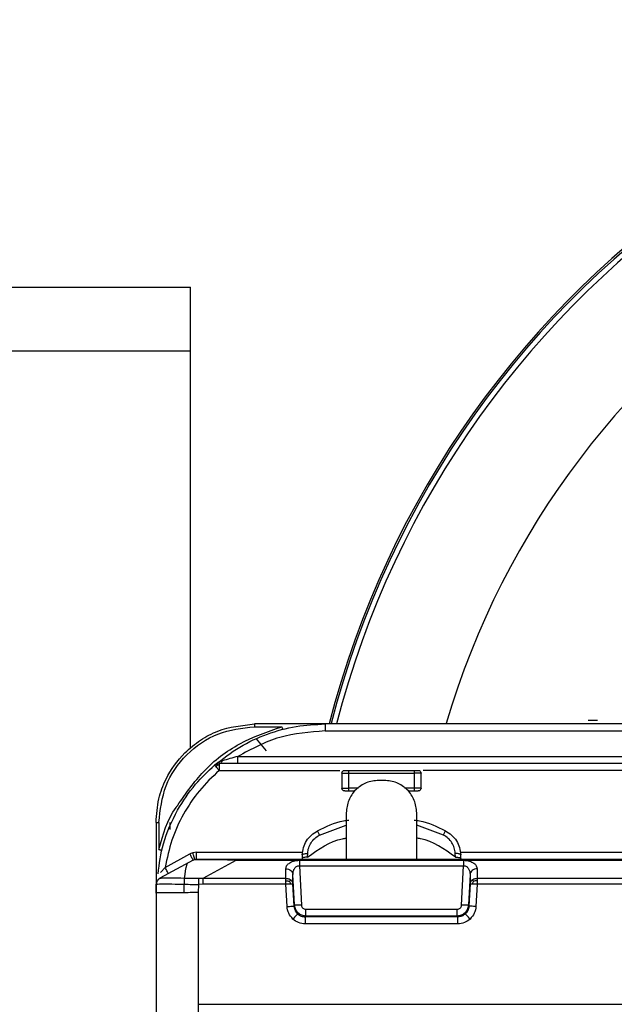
# Model space of a CAD drawing. Header units: millimetres. Extents: x -155 to 150, y -264 to -131.
# Tile 4 of 6: x -2 to 40, y -201 to -131. Entities that reach past the tile are written whole.
import ezdxf

# ---------------------------------------------------------------- set-up
doc = ezdxf.new("R2010")
doc.units = ezdxf.units.MM

msp = doc.modelspace()

# ---------------------------------------------------------------- linework, layer by layer
at = {"color": 7, "linetype": 'Continuous', "lineweight": 25}
for p, q in [((-155.333, -149.959), (9.667, -149.959)), ((9.667, -182.69), (9.667, -149.959)), ((-155.333, -154.459), (9.667, -154.459)), ((83.93, -180.959), (14.224, -180.959)), ((38.548, -180.719), (37.894, -180.719)), ((14.224, -181.156), (16.152, -181.156)), ((19.224, -181.455), (83.93, -181.455)), ((14.322, -182.006), (15.038, -182.859)), ((11.377, -183.881), (11.529, -183.791)), ((11.529, -183.791), (11.704, -183.759)), ((94.383, -183.759), (11.704, -183.759)), ((13.033, -183.263), (92.472, -183.263)), ((11.557, -183.86), (11.473, -183.989)), ((11.704, -183.904), (11.557, -183.86)), ((11.704, -184.255), (20.262, -184.255)), ((20.412, -184.455), (20.412, -185.509)), ((20.912, -184.255), (25.538, -184.255)), ((20.912, -185.509), (20.912, -184.455)), ((20.912, -184.455), (25.538, -184.455)), ((25.538, -184.455), (25.538, -185.509)), ((26.038, -185.509), (26.038, -184.455)), ((45.262, -184.255), (26.188, -184.255)), ((23.425, -184.959), (23.025, -184.959)), ((21.584, -185.509), (20.912, -185.509)), ((20.912, -185.709), (21.262, -185.709)), ((25.538, -185.509), (24.866, -185.509)), ((25.188, -185.709), (25.538, -185.709)), ((20.725, -187.259), (20.725, -190.559)), ((25.725, -190.559), (25.725, -187.259)), ((7.224, -187.959), (7.224, -206.959)), ((7.424, -187.956), (7.424, -189.864)), ((8.224, -188.451), (8.224, -187.942)), ((18.827, -188.845), (20.725, -188.147)), ((27.622, -188.845), (25.725, -188.147)), ((9.847, -190.094), (9.614, -190.187)), ((10.095, -190.063), (9.847, -190.094)), ((10.095, -190.063), (17.633, -190.063)), ((28.816, -190.063), (43.01, -190.063)), ((9.854, -190.621), (7.5, -191.913)), ((7.867, -191.145), (9.614, -190.187)), ((10.579, -191.915), (12.921, -190.63)), ((12.921, -190.559), (95.739, -190.559)), ((12.921, -190.63), (83.93, -190.63)), ((17.408, -190.633), (29.041, -190.633)), ((17.6, -190.258), (17.59, -190.521)), ((17.976, -190.406), (17.987, -190.142)), ((28.473, -190.406), (28.462, -190.142)), ((28.859, -190.521), (28.85, -190.258)), ((16.437, -191.915), (16.441, -191.24)), ((17.408, -191.019), (17.546, -193.826)), ((17.408, -191.019), (29.041, -191.019)), ((28.903, -193.826), (29.041, -191.019)), ((30.008, -191.24), (30.012, -191.915)), ((7.5, -191.913), (7.505, -191.911)), ((10.227, -191.914), (10.579, -191.915)), ((10.579, -191.915), (16.437, -191.915)), ((16.936, -192.318), (16.94, -191.644)), ((17.047, -193.808), (16.94, -191.644)), ((29.509, -191.644), (29.402, -193.808)), ((29.509, -191.644), (29.513, -192.318)), ((30.012, -191.915), (83.93, -191.915)), ((7.224, -192.959), (7.241, -192.326)), ((7.241, -192.326), (7.241, -192.325)), ((10.243, -192.346), (10.224, -192.933)), ((10.579, -192.34), (10.243, -192.346)), ((16.437, -192.34), (10.579, -192.34)), ((16.519, -193.914), (16.437, -192.34)), ((17.018, -193.892), (16.936, -192.318)), ((29.513, -192.318), (29.431, -193.892)), ((30.012, -192.34), (29.93, -193.914)), ((83.93, -192.34), (30.012, -192.34)), ((10.224, -192.933), (10.224, -201.959)), ((17.018, -193.892), (17.047, -193.808)), ((17.844, -194.113), (28.605, -194.113)), ((29.402, -193.808), (29.431, -193.892)), ((17.844, -194.567), (17.814, -194.654)), ((28.635, -194.654), (17.814, -194.654)), ((17.844, -194.567), (28.605, -194.567)), ((28.605, -194.567), (28.635, -194.654)), ((28.635, -195.148), (17.814, -195.148)), ((10.224, -200.859), (83.93, -200.859))]:
    msp.add_line(p, q, dxfattribs=at)
for radius, start, end in [(66.5, 194.40377, 165.62252), (66.367, 194.40555, 165.56649), (65.997, 194.51709, 165.51604), (58.5, 196.38282, 163.57799)]:
    msp.add_arc((83.931, -197.459), radius, start, end, dxfattribs=at)
for points, knots in [([(7.224, -187.959), (7.264, -187.391), (7.339, -186.328), (7.99, -184.601), (9.012, -183.156), (10.346, -182.079), (11.973, -181.201), (13.332, -181.055), (14.224, -180.959)], [0, 0, 0, 0, 0.155099, 0.290298, 0.500163, 0.630532, 0.75748, 1, 1, 1, 1]), ([(11.377, -183.881), (11.96, -183.428), (13.113, -182.533), (15.093, -181.634), (17.141, -181.062), (18.535, -180.993), (19.224, -180.959)], [0, 0, 0, 0, 0.258344, 0.511125, 0.758344, 1, 1, 1, 1]), ([(7.424, -187.956), (7.526, -187.065), (7.731, -185.283), (9.303, -183.035), (11.551, -181.462), (13.333, -181.258), (14.224, -181.156)], [0, 0, 0, 0, 0.2500187, 0.500002, 0.7499834, 1, 1, 1, 1]), ([(8.77, -186.723), (9.342, -185.89), (10.525, -184.169), (13.097, -182.216), (15.134, -181.509), (16.152, -181.156)], [0, 0, 0, 0, 0.319087, 0.659548, 1, 1, 1, 1]), ([(19.224, -181.455), (18.128, -181.535), (15.935, -181.695), (14, -182.741), (13.033, -183.263)], [0, 0, 0, 0, 0.499985, 1, 1, 1, 1]), ([(16.152, -181.156), (16.159, -181.18), (16.168, -181.217), (16.18, -181.261), (16.188, -181.291), (16.195, -181.316), (16.201, -181.339), (16.202, -181.343), (16.203, -181.346)], [0, 0, 0, 0, 0.239689, 0.36851, 0.5, 0.63149, 0.760311, 1, 1, 1, 1]), ([(11.939, -183.566), (11.836, -183.604), (11.631, -183.679), (11.461, -183.814), (11.377, -183.881)], [0, 0, 0, 0, 0.500647, 1, 1, 1, 1]), ([(11.529, -183.791), (11.531, -183.794), (11.533, -183.8), (11.549, -183.84), (11.557, -183.86)], [0, 0, 0, 0, 0.499447, 1, 1, 1, 1]), ([(11.704, -183.759), (11.726, -183.757), (11.771, -183.752), (11.836, -183.712), (11.894, -183.651), (11.925, -183.594), (11.939, -183.566)], [0, 0, 0, 0, 0.246736, 0.5, 0.753264, 1, 1, 1, 1]), ([(13.033, -183.263), (12.842, -183.315), (12.468, -183.415), (12.113, -183.517), (11.939, -183.566)], [0, 0, 0, 0, 0.511753, 1, 1, 1, 1]), ([(7.369, -191.601), (7.462, -190.879), (7.667, -189.3), (8.647, -187.151), (9.905, -185.276), (10.913, -184.32), (11.377, -183.881)], [0, 0, 0, 0, 0.24413, 0.533458, 0.785431, 1, 1, 1, 1]), ([(11.704, -184.255), (11.218, -184.719), (10.247, -185.648), (9.132, -187.336), (8.284, -189.173), (8.006, -190.487), (7.867, -191.145)], [0, 0, 0, 0, 0.250008, 0.499925, 0.749957, 1, 1, 1, 1]), ([(11.377, -183.881), (11.378, -183.882), (11.38, -183.884), (11.399, -183.905), (11.429, -183.938), (11.458, -183.972), (11.473, -183.989)], [0, 0, 0, 0, 0.233176, 0.480197, 0.737395, 1, 1, 1, 1]), ([(11.473, -183.989), (11.49, -184.009), (11.523, -184.047), (11.582, -184.115), (11.643, -184.184), (11.684, -184.232), (11.704, -184.255)], [0, 0, 0, 0, 0.262604, 0.519801, 0.766823, 1, 1, 1, 1]), ([(20.612, -184.255), (20.616, -184.255), (20.624, -184.255), (20.683, -184.255), (20.745, -184.255), (20.815, -184.255), (20.874, -184.255), (20.912, -184.255)], [0, 0, 0, 0, 0.248289, 0.499589, 0.627029, 0.760356, 1, 1, 1, 1]), ([(25.538, -184.255), (25.577, -184.255), (25.656, -184.255), (25.739, -184.255), (25.79, -184.255), (25.827, -184.255), (25.834, -184.255), (25.838, -184.255)], [0, 0, 0, 0, 0.248289, 0.499589, 0.627029, 0.760356, 1, 1, 1, 1]), ([(20.612, -185.709), (20.616, -185.709), (20.624, -185.709), (20.684, -185.709), (20.745, -185.709), (20.815, -185.709), (20.874, -185.709), (20.912, -185.709)], [0, 0, 0, 0, 0.2490182, 0.4996445, 0.6285137, 0.7603868, 1, 1, 1, 1]), ([(25.538, -185.709), (25.577, -185.709), (25.656, -185.709), (25.739, -185.709), (25.79, -185.709), (25.827, -185.709), (25.834, -185.709), (25.838, -185.709)], [0, 0, 0, 0, 0.249018, 0.499645, 0.628514, 0.760387, 1, 1, 1, 1]), ([(7.424, -189.864), (7.716, -188.804), (8.026, -187.677), (8.728, -186.776), (8.77, -186.723)], [0, 0, 0, 0, 0.940924, 1, 1, 1, 1]), ([(18.692, -188.546), (19.287, -188.245), (19.998, -187.885), (20.778, -187.793), (20.906, -187.778)], [0, 0, 0, 0, 0.836588, 1, 1, 1, 1]), ([(25.544, -187.778), (25.671, -187.793), (26.452, -187.885), (27.163, -188.245), (27.758, -188.546)], [0, 0, 0, 0, 0.163412, 1, 1, 1, 1]), ([(17.6, -190.258), (17.62, -190.079), (17.659, -189.729), (17.894, -189.243), (18.232, -188.826), (18.539, -188.639), (18.692, -188.546)], [0, 0, 0, 0, 0.256411, 0.499624, 0.750896, 1, 1, 1, 1]), ([(18.827, -188.845), (18.807, -188.804), (18.767, -188.721), (18.722, -188.625), (18.693, -188.559), (18.692, -188.55), (18.692, -188.546)], [0, 0, 0, 0, 0.244094, 0.5, 0.755906, 1, 1, 1, 1]), ([(27.622, -188.845), (27.642, -188.804), (27.683, -188.721), (27.728, -188.625), (27.756, -188.559), (27.757, -188.55), (27.758, -188.546)], [0, 0, 0, 0, 0.244094, 0.5, 0.755906, 1, 1, 1, 1]), ([(27.758, -188.546), (27.91, -188.639), (28.217, -188.826), (28.556, -189.243), (28.79, -189.729), (28.829, -190.079), (28.85, -190.258)], [0, 0, 0, 0, 0.249087, 0.500376, 0.74357, 1, 1, 1, 1]), ([(17.976, -190.406), (18.76, -189.845), (19.621, -189.23), (20.636, -189.078), (20.725, -189.065)], [0, 0, 0, 0, 0.911963, 1, 1, 1, 1]), ([(17.987, -190.142), (18.003, -190.01), (18.035, -189.747), (18.214, -189.379), (18.476, -189.059), (18.71, -188.916), (18.827, -188.845)], [0, 0, 0, 0, 0.2502167, 0.5003039, 0.7501729, 1, 1, 1, 1]), ([(28.473, -190.406), (27.688, -189.845), (26.828, -189.23), (25.814, -189.079), (25.725, -189.065)], [0, 0, 0, 0, 0.912555, 1, 1, 1, 1]), ([(28.462, -190.142), (28.446, -190.01), (28.415, -189.747), (28.235, -189.379), (27.973, -189.059), (27.739, -188.916), (27.622, -188.845)], [0, 0, 0, 0, 0.250217, 0.500304, 0.750173, 1, 1, 1, 1]), ([(7.424, -189.864), (7.448, -189.871), (7.486, -189.88), (7.531, -189.892), (7.562, -189.899), (7.587, -189.905), (7.611, -189.911), (7.615, -189.911), (7.618, -189.911)], [0, 0, 0, 0, 0.239518, 0.3684, 0.5, 0.6316, 0.760482, 1, 1, 1, 1]), ([(9.971, -190.575), (9.969, -190.568), (9.967, -190.558), (9.951, -190.499), (9.935, -190.437), (9.915, -190.36), (9.887, -190.248), (9.863, -190.155), (9.847, -190.094)], [0, 0, 0, 0, 0.239572, 0.368441, 0.500013, 0.631583, 0.760447, 1, 1, 1, 1]), ([(12.921, -190.63), (12.496, -190.621), (11.708, -190.604), (10.836, -190.595), (10.353, -190.595), (9.97, -190.601), (9.902, -190.613), (9.854, -190.621)], [0, 0, 0, 0, 0.269228, 0.498879, 0.614769, 0.734196, 1, 1, 1, 1]), ([(10.095, -190.559), (10.12, -190.559), (10.159, -190.559), (10.485, -190.559), (10.841, -190.559), (11.295, -190.559), (11.986, -190.559), (12.549, -190.559), (12.921, -190.559)], [0, 0, 0, 0, 0.250328, 0.376731, 0.498928, 0.619294, 0.748282, 1, 1, 1, 1]), ([(16.441, -191.24), (16.452, -191.173), (16.472, -191.036), (16.618, -190.874), (16.795, -190.763), (16.97, -190.693), (17.176, -190.642), (17.331, -190.636), (17.408, -190.633)], [0, 0, 0, 0, 0.233263, 0.472539, 0.601993, 0.726693, 0.864497, 1, 1, 1, 1]), ([(17.976, -190.406), (17.924, -190.409), (17.819, -190.415), (17.693, -190.442), (17.607, -190.478), (17.596, -190.507), (17.59, -190.521)], [0, 0, 0, 0, 0.242955, 0.500005, 0.75705, 1, 1, 1, 1]), ([(17.6, -190.258), (17.605, -190.244), (17.617, -190.215), (17.703, -190.178), (17.83, -190.151), (17.936, -190.145), (17.987, -190.142)], [0, 0, 0, 0, 0.2429, 0.5, 0.7571, 1, 1, 1, 1]), ([(28.85, -190.258), (28.844, -190.244), (28.833, -190.215), (28.746, -190.178), (28.62, -190.151), (28.513, -190.145), (28.462, -190.142)], [0, 0, 0, 0, 0.2429, 0.5, 0.7571, 1, 1, 1, 1]), ([(28.473, -190.406), (28.525, -190.409), (28.63, -190.415), (28.756, -190.442), (28.842, -190.478), (28.853, -190.507), (28.859, -190.521)], [0, 0, 0, 0, 0.242955, 0.500005, 0.75705, 1, 1, 1, 1]), ([(29.041, -190.633), (29.118, -190.636), (29.272, -190.643), (29.478, -190.692), (29.653, -190.762), (29.83, -190.873), (29.977, -191.036), (29.997, -191.173), (30.008, -191.24)], [0, 0, 0, 0, 0.1347042, 0.2722809, 0.396354, 0.5264183, 0.7662592, 1, 1, 1, 1]), ([(7.867, -191.145), (7.81, -191.208), (7.698, -191.334), (7.589, -191.453), (7.535, -191.512)], [0, 0, 0, 0, 0.506366, 1, 1, 1, 1]), ([(9.224, -192.959), (9.228, -192.255), (9.231, -191.533), (9.452, -190.856), (9.457, -190.839)], [0, 0, 0, 0, 0.973942, 1, 1, 1, 1]), ([(16.94, -191.644), (16.943, -191.572), (16.949, -191.432), (17.016, -191.262), (17.102, -191.145), (17.187, -191.074), (17.289, -191.024), (17.369, -191.021), (17.408, -191.019)], [0, 0, 0, 0, 0.26667, 0.526161, 0.658858, 0.771925, 0.890625, 1, 1, 1, 1]), ([(29.041, -191.019), (29.08, -191.021), (29.159, -191.024), (29.262, -191.074), (29.346, -191.145), (29.433, -191.261), (29.5, -191.431), (29.506, -191.572), (29.509, -191.644)], [0, 0, 0, 0, 0.108966, 0.227181, 0.340126, 0.47277, 0.732796, 1, 1, 1, 1]), ([(7.505, -191.911), (7.469, -191.933), (7.397, -191.979), (7.314, -192.081), (7.257, -192.199), (7.246, -192.284), (7.241, -192.326)], [0, 0, 0, 0, 0.245819, 0.5, 0.754181, 1, 1, 1, 1]), ([(7.505, -191.911), (7.559, -191.902), (7.666, -191.885), (8.302, -191.858), (9.177, -191.899), (9.878, -191.909), (10.227, -191.914)], [0, 0, 0, 0, 0.249109, 0.500458, 0.751531, 1, 1, 1, 1]), ([(10.227, -191.914), (10.228, -191.938), (10.23, -191.986), (10.234, -192.093), (10.238, -192.215), (10.242, -192.303), (10.243, -192.346)], [0, 0, 0, 0, 0.245606, 0.5, 0.754394, 1, 1, 1, 1]), ([(16.437, -192.096), (16.484, -192.096), (16.576, -192.097), (16.656, -192.117), (16.696, -192.127)], [0, 0, 0, 0, 0.510837, 1, 1, 1, 1]), ([(16.696, -192.127), (16.714, -192.108), (16.751, -192.07), (16.77, -192.045), (16.779, -192.032)], [0, 0, 0, 0, 0.485184, 1, 1, 1, 1]), ([(16.784, -192.323), (16.773, -192.288), (16.753, -192.218), (16.714, -192.157), (16.696, -192.127)], [0, 0, 0, 0, 0.515259, 1, 1, 1, 1]), ([(29.753, -192.127), (29.735, -192.157), (29.696, -192.218), (29.676, -192.288), (29.665, -192.323)], [0, 0, 0, 0, 0.484741, 1, 1, 1, 1]), ([(29.67, -192.032), (29.679, -192.045), (29.698, -192.07), (29.735, -192.108), (29.753, -192.127)], [0, 0, 0, 0, 0.514816, 1, 1, 1, 1]), ([(30.012, -192.096), (29.965, -192.096), (29.874, -192.097), (29.793, -192.117), (29.753, -192.127)], [0, 0, 0, 0, 0.510837, 1, 1, 1, 1]), ([(7.241, -192.326), (7.286, -192.323), (7.377, -192.318), (8.071, -192.3), (9.06, -192.34), (9.848, -192.344), (10.243, -192.346)], [0, 0, 0, 0, 0.250786, 0.499519, 0.748509, 1, 1, 1, 1]), ([(16.936, -194.804), (16.823, -194.676), (16.597, -194.42), (16.545, -194.082), (16.519, -193.914)], [0, 0, 0, 0, 0.500526, 1, 1, 1, 1]), ([(17.018, -193.892), (17.025, -193.949), (17.037, -194.06), (17.111, -194.256), (17.21, -194.37), (17.274, -194.442)], [0, 0, 0, 0, 0.278007, 0.537598, 1, 1, 1, 1]), ([(17.047, -193.808), (17.054, -193.866), (17.067, -193.975), (17.141, -194.164), (17.289, -194.365), (17.542, -194.533), (17.745, -194.556), (17.844, -194.567)], [0, 0, 0, 0, 0.142427, 0.273297, 0.499516, 0.753165, 1, 1, 1, 1]), ([(17.546, -193.826), (17.552, -193.864), (17.563, -193.94), (17.633, -194.033), (17.73, -194.1), (17.806, -194.108), (17.844, -194.113)], [0, 0, 0, 0, 0.249732, 0.501056, 0.748683, 1, 1, 1, 1]), ([(28.605, -194.567), (28.705, -194.556), (28.907, -194.533), (29.16, -194.365), (29.308, -194.164), (29.383, -193.975), (29.395, -193.866), (29.402, -193.808)], [0, 0, 0, 0, 0.246817, 0.500484, 0.726699, 0.85757, 1, 1, 1, 1]), ([(28.605, -194.113), (28.643, -194.109), (28.719, -194.101), (28.815, -194.034), (28.885, -193.939), (28.897, -193.864), (28.903, -193.826)], [0, 0, 0, 0, 0.247907, 0.4994045, 0.7493545, 1, 1, 1, 1]), ([(29.431, -193.892), (29.424, -193.949), (29.412, -194.06), (29.338, -194.256), (29.239, -194.37), (29.175, -194.442)], [0, 0, 0, 0, 0.277804, 0.537328, 1, 1, 1, 1]), ([(29.93, -193.914), (29.904, -194.082), (29.852, -194.42), (29.626, -194.676), (29.513, -194.804)], [0, 0, 0, 0, 0.499473, 1, 1, 1, 1]), ([(17.274, -194.442), (17.266, -194.45), (17.25, -194.467), (17.17, -194.552), (17.06, -194.67), (16.977, -194.76), (16.936, -194.804)], [0, 0, 0, 0, 0.241248, 0.5, 0.758752, 1, 1, 1, 1]), ([(17.814, -195.148), (17.652, -195.132), (17.327, -195.1), (17.066, -194.903), (16.936, -194.804)], [0, 0, 0, 0, 0.500206, 1, 1, 1, 1]), ([(17.274, -194.442), (17.354, -194.503), (17.515, -194.625), (17.715, -194.644), (17.814, -194.654)], [0, 0, 0, 0, 0.502527, 1, 1, 1, 1]), ([(29.175, -194.442), (29.095, -194.503), (28.935, -194.625), (28.734, -194.644), (28.635, -194.654)], [0, 0, 0, 0, 0.502226, 1, 1, 1, 1]), ([(29.513, -194.804), (29.383, -194.903), (29.123, -195.1), (28.797, -195.132), (28.635, -195.148)], [0, 0, 0, 0, 0.4998194, 1, 1, 1, 1]), ([(29.513, -194.804), (29.473, -194.76), (29.389, -194.67), (29.279, -194.552), (29.199, -194.467), (29.183, -194.45), (29.175, -194.442)], [0, 0, 0, 0, 0.241248, 0.5, 0.758752, 1, 1, 1, 1])]:
    msp.add_open_spline(points, degree=3, knots=knots, dxfattribs=at)
for points in [[(14.224, -180.959), (14.224, -180.962), (14.224, -180.968), (14.224, -181.013), (14.224, -181.078), (14.224, -181.13), (14.224, -181.156)], [(19.224, -180.959), (19.224, -180.967), (19.224, -180.981), (19.224, -181.096), (19.224, -181.259), (19.224, -181.39), (19.224, -181.455)], [(11.704, -183.759), (11.704, -183.761), (11.704, -183.765), (11.704, -183.794), (11.704, -183.839), (11.704, -183.882), (11.704, -183.904)], [(13.033, -183.759), (13.033, -183.752), (13.033, -183.737), (13.033, -183.622), (13.033, -183.459), (13.033, -183.329), (13.033, -183.263)], [(11.704, -183.904), (11.704, -183.928), (11.704, -183.977), (11.704, -184.064), (11.704, -184.157), (11.704, -184.222), (11.704, -184.255)], [(20.412, -184.455), (20.415, -184.429), (20.421, -184.376), (20.467, -184.31), (20.533, -184.264), (20.585, -184.258), (20.612, -184.255)], [(20.412, -184.455), (20.419, -184.455), (20.434, -184.455), (20.55, -184.455), (20.715, -184.455), (20.846, -184.455), (20.912, -184.455)], [(20.912, -184.455), (20.912, -184.429), (20.912, -184.376), (20.912, -184.31), (20.912, -184.264), (20.912, -184.258), (20.912, -184.255)], [(25.538, -184.255), (25.538, -184.258), (25.538, -184.264), (25.538, -184.31), (25.538, -184.376), (25.538, -184.429), (25.538, -184.455)], [(26.038, -184.455), (26.03, -184.455), (26.015, -184.455), (25.9, -184.455), (25.734, -184.455), (25.603, -184.455), (25.538, -184.455)], [(25.838, -184.255), (25.864, -184.258), (25.916, -184.264), (25.982, -184.31), (26.029, -184.376), (26.035, -184.429), (26.038, -184.455)], [(23.025, -184.959), (22.724, -184.994), (22.121, -185.063), (21.361, -185.595), (20.829, -186.355), (20.76, -186.958), (20.725, -187.259)], [(25.725, -187.259), (25.69, -186.958), (25.621, -186.355), (25.089, -185.595), (24.329, -185.063), (23.726, -184.994), (23.425, -184.959)], [(20.412, -185.509), (20.419, -185.509), (20.434, -185.509), (20.55, -185.509), (20.715, -185.509), (20.846, -185.509), (20.912, -185.509)], [(20.612, -185.709), (20.585, -185.706), (20.533, -185.7), (20.467, -185.654), (20.421, -185.588), (20.415, -185.535), (20.412, -185.509)], [(20.912, -185.709), (20.912, -185.706), (20.912, -185.7), (20.912, -185.654), (20.912, -185.588), (20.912, -185.535), (20.912, -185.509)], [(26.038, -185.509), (26.03, -185.509), (26.015, -185.509), (25.9, -185.509), (25.734, -185.509), (25.603, -185.509), (25.538, -185.509)], [(25.538, -185.509), (25.538, -185.535), (25.538, -185.588), (25.538, -185.654), (25.538, -185.7), (25.538, -185.706), (25.538, -185.709)], [(26.038, -185.509), (26.035, -185.535), (26.029, -185.588), (25.982, -185.654), (25.916, -185.7), (25.864, -185.706), (25.838, -185.709)], [(7.224, -187.959), (7.227, -187.959), (7.233, -187.958), (7.279, -187.957), (7.346, -187.956), (7.398, -187.956), (7.424, -187.956)], [(10.095, -190.559), (10.095, -190.552), (10.095, -190.537), (10.095, -190.422), (10.095, -190.259), (10.095, -190.129), (10.095, -190.063)], [(9.614, -190.187), (9.645, -190.244), (9.708, -190.358), (9.787, -190.501), (9.843, -190.602), (9.85, -190.614), (9.854, -190.621)], [(9.854, -190.621), (9.892, -190.603), (9.969, -190.567), (10.053, -190.562), (10.095, -190.559)], [(12.921, -190.559), (12.921, -190.562), (12.921, -190.568), (12.921, -190.609), (12.921, -190.63)], [(17.408, -190.633), (17.408, -190.656), (17.408, -190.701), (17.408, -190.795), (17.408, -190.902), (17.408, -190.98), (17.408, -191.019)], [(29.041, -190.633), (29.041, -190.656), (29.041, -190.701), (29.041, -190.795), (29.041, -190.902), (29.041, -190.98), (29.041, -191.019)], [(8.108, -191.579), (8.104, -191.572), (8.097, -191.56), (8.041, -191.46), (7.962, -191.316), (7.899, -191.202), (7.867, -191.145)], [(16.441, -191.24), (16.504, -191.246), (16.63, -191.259), (16.791, -191.351), (16.908, -191.483), (16.929, -191.59), (16.94, -191.644)], [(30.008, -191.24), (29.945, -191.246), (29.819, -191.259), (29.658, -191.351), (29.541, -191.483), (29.52, -191.59), (29.509, -191.644)], [(7.5, -191.913), (7.464, -191.936), (7.393, -191.982), (7.313, -192.082), (7.257, -192.198), (7.246, -192.282), (7.241, -192.325)], [(10.579, -192.34), (10.579, -192.297), (10.579, -192.212), (10.579, -192.093), (10.579, -191.989), (10.579, -191.94), (10.579, -191.915)], [(16.437, -192.096), (16.437, -192.06), (16.437, -191.988), (16.437, -191.939), (16.437, -191.915)], [(16.437, -191.915), (16.469, -191.917), (16.531, -191.92), (16.622, -191.943), (16.707, -191.98), (16.755, -192.014), (16.779, -192.032)], [(16.437, -192.34), (16.437, -192.297), (16.437, -192.211), (16.437, -192.134), (16.437, -192.096)], [(16.779, -192.032), (16.801, -192.052), (16.845, -192.091), (16.892, -192.161), (16.925, -192.238), (16.933, -192.291), (16.936, -192.318)], [(29.513, -192.318), (29.516, -192.291), (29.524, -192.238), (29.557, -192.161), (29.604, -192.091), (29.648, -192.052), (29.67, -192.032)], [(29.67, -192.032), (29.694, -192.014), (29.742, -191.98), (29.827, -191.943), (29.918, -191.92), (29.98, -191.917), (30.012, -191.915)], [(30.012, -191.915), (30.012, -191.939), (30.012, -191.988), (30.012, -192.06), (30.012, -192.096)], [(30.012, -192.096), (30.012, -192.134), (30.012, -192.211), (30.012, -192.297), (30.012, -192.34)], [(16.784, -192.323), (16.76, -192.324), (16.711, -192.326), (16.625, -192.33), (16.533, -192.335), (16.469, -192.338), (16.437, -192.34)], [(16.936, -192.318), (16.933, -192.318), (16.928, -192.318), (16.896, -192.319), (16.849, -192.32), (16.806, -192.322), (16.784, -192.323)], [(29.665, -192.323), (29.643, -192.322), (29.6, -192.32), (29.553, -192.319), (29.521, -192.318), (29.516, -192.318), (29.513, -192.318)], [(30.012, -192.34), (29.98, -192.338), (29.916, -192.335), (29.824, -192.33), (29.738, -192.326), (29.689, -192.324), (29.665, -192.323)], [(10.224, -192.933), (9.831, -192.933), (9.045, -192.934), (8.053, -192.94), (7.359, -192.949), (7.269, -192.956), (7.224, -192.959)], [(16.519, -193.914), (16.583, -193.91), (16.711, -193.904), (16.874, -193.896), (16.99, -193.892), (17.009, -193.892), (17.018, -193.892)], [(17.546, -193.826), (17.482, -193.828), (17.355, -193.833), (17.192, -193.832), (17.076, -193.824), (17.057, -193.813), (17.047, -193.808)], [(17.844, -194.567), (17.844, -194.556), (17.844, -194.534), (17.844, -194.429), (17.844, -194.285), (17.844, -194.17), (17.844, -194.113)], [(28.605, -194.567), (28.605, -194.556), (28.605, -194.534), (28.605, -194.429), (28.605, -194.285), (28.605, -194.17), (28.605, -194.113)], [(29.402, -193.808), (29.392, -193.813), (29.373, -193.824), (29.257, -193.832), (29.094, -193.833), (28.967, -193.828), (28.903, -193.826)], [(29.93, -193.914), (29.866, -193.91), (29.738, -193.904), (29.575, -193.896), (29.459, -193.892), (29.44, -193.892), (29.431, -193.892)], [(17.814, -194.654), (17.814, -194.666), (17.814, -194.69), (17.814, -194.806), (17.814, -194.963), (17.814, -195.086), (17.814, -195.148)], [(28.635, -195.148), (28.635, -195.086), (28.635, -194.963), (28.635, -194.806), (28.635, -194.69), (28.635, -194.666), (28.635, -194.654)]]:
    msp.add_open_spline(points, degree=3, dxfattribs=at)

doc.saveas('drawing.dxf')
